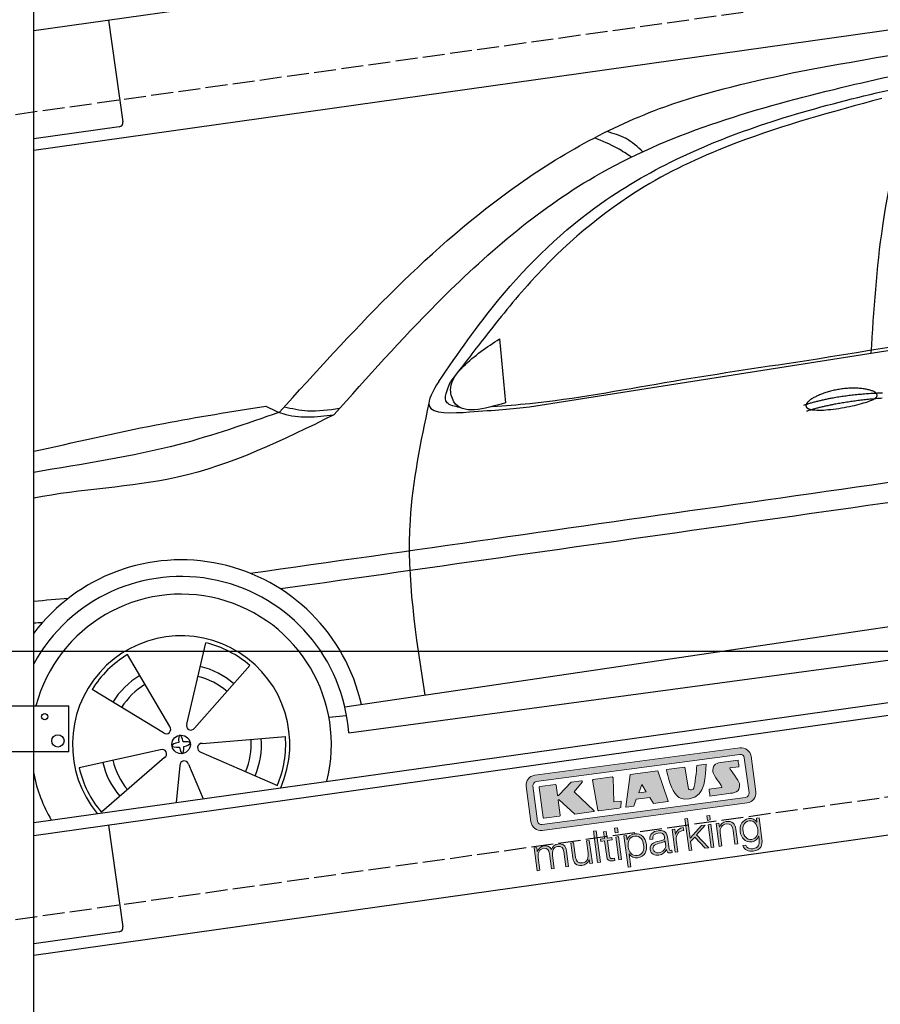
# Model space of a CAD drawing. Extents: x 13 to 6414, y -100 to 6001.
# Tile 3 of 5: x 1252 to 3214, y 1436 to 3680. Entities that reach past the tile are written whole.
import ezdxf

# ---------------------------------------------------------------- set-up
doc = ezdxf.new("R2010")
doc.units = 0
doc.header["$LTSCALE"] = 10
doc.header["$MEASUREMENT"] = 0
doc.linetypes.add('GEN3', pattern=[6.25, 5, -1.25])
doc.layers.get('0').update_dxf_attribs({"linetype": 'CONTINUOUS'})
doc.layers.get('DEFPOINTS').update_dxf_attribs({"linetype": 'CONTINUOUS'})
doc.layers.add('3', color=6, linetype='GEN3')
doc.layers.add('CAR', color=1, linetype='CONTINUOUS')
for name, color, linetype, lineweight in [('AM_0', 7, 'CONTINUOUS', 30), ('AM_5', 3, 'CONTINUOUS', 15), ('Logo', 7, 'CONTINUOUS', 25)]:
    doc.layers.add(name, color=color, linetype=linetype, lineweight=lineweight)
doc.dimstyles.new('KLAUS_DXF', dxfattribs={"dimscale": 20, "dimtxt": 3.5, "dimasz": 2, "dimexe": 2, "dimexo": 1, "dimgap": 1.5, "dimtad": 1, "dimlfac": 0.1, "dimdsep": 46, "dimtxsty": 'Standard', "dimblk": 'DOT', "dimcen": 2, "dimclrd": 256, "dimclre": 256, "dimclrt": 2, "dimadec": 0, "dimazin": 0, "dimtfac": 1, "dimtmove": 2, "dimatfit": 3, "dimfxl": 1, "dimtolj": 1, "dimarcsym": 0})

# ---------------------------------------------------------------- blocks, each defined once
blk = doc.blocks.new('KLAUS')
at = {"layer": 'Logo'}
h = blk.add_hatch(color=8, dxfattribs=at)
h.dxf.hatch_style = 2
edge = h.paths.add_edge_path()
edge.add_spline(control_points=[(3.6, 29.09), (2.88, 29.09), (2.3, 28.51), (2.3, 27.8), (2.3, 27.8), (2.3, 16.11), (2.3, 16.11), (2.3, 15.39), (2.88, 14.81), (3.6, 14.81), (3.6, 14.81), (71.16, 14.81), (71.16, 14.81), (71.88, 14.81), (72.46, 15.39), (72.46, 16.11), (72.46, 16.11), (72.46, 27.8), (72.46, 27.8), (72.46, 28.51), (71.88, 29.09), (71.16, 29.09), (71.16, 29.09), (3.6, 29.09), (3.6, 29.09), (3.6, 29.09), (3.6, 29.09), (3.6, 29.09)], knot_values=[0, 0, 0, 0, 1, 1, 1, 2, 2, 2, 3, 3, 3, 4, 4, 4, 5, 5, 5, 6, 6, 6, 7, 7, 7, 8, 8, 8, 9, 9, 9, 9], degree=3, periodic=0)
edge = h.paths.add_edge_path()
edge.add_spline(control_points=[(3.35, 31.23), (3.35, 31.23), (71.47, 31.23), (71.47, 31.23), (73.26, 31.23), (74.71, 29.77), (74.71, 27.99), (74.71, 27.99), (74.71, 16.17), (74.71, 16.17), (74.71, 14.38), (73.26, 12.93), (71.47, 12.93), (71.47, 12.93), (3.35, 12.93), (3.35, 12.93), (1.56, 12.93), (0.11, 14.38), (0.11, 16.17), (0.11, 16.17), (0.11, 27.99), (0.11, 27.99), (0.11, 29.77), (1.56, 31.23), (3.35, 31.23), (3.35, 31.23), (3.35, 31.23), (3.35, 31.23)], knot_values=[0, 0, 0, 0, 1, 1, 1, 2, 2, 2, 3, 3, 3, 4, 4, 4, 5, 5, 5, 6, 6, 6, 7, 7, 7, 8, 8, 8, 9, 9, 9, 9], degree=3, periodic=0)
h = blk.add_hatch(color=8, dxfattribs=at)
h.dxf.hatch_style = 2
edge = h.paths.add_edge_path()
edge.add_spline(control_points=[(4.5, 27.33), (4.5, 27.33), (9.7, 27.33), (9.7, 27.33), (9.84, 27.33), (9.96, 27.22), (9.96, 27.08), (9.96, 27.08), (9.96, 23.69), (9.96, 23.69), (9.96, 23.69), (9.94, 23.64), (10.04, 23.59), (10.14, 23.53), (10.2, 23.57), (10.2, 23.57), (10.2, 23.57), (10.51, 23.75), (10.51, 23.75), (10.51, 23.75), (14.94, 27.33), (14.94, 27.33), (14.94, 27.33), (18.41, 27.33), (18.41, 27.33), (18.41, 27.33), (18.49, 27.33), (18.56, 27.2), (18.65, 27.04), (18.53, 26.91), (18.53, 26.91), (18.53, 26.91), (15.49, 24.11), (15.49, 24.11), (15.49, 24.11), (21.14, 17.06), (21.14, 17.06), (21.14, 17.06), (21.13, 16.91), (21.13, 16.91), (21.08, 16.84), (20.99, 16.82), (20.99, 16.82), (20.99, 16.82), (14.7, 16.82), (14.7, 16.82), (14.7, 16.82), (10.26, 22.17), (10.26, 22.17), (10.26, 22.17), (10.19, 22.24), (10.08, 22.21), (9.97, 22.18), (9.96, 22.11), (9.96, 22.11), (9.96, 22.11), (9.96, 17.08), (9.96, 17.08), (9.96, 16.94), (9.84, 16.82), (9.7, 16.82), (9.7, 16.82), (4.5, 16.82), (4.5, 16.82), (4.36, 16.82), (4.25, 16.94), (4.25, 17.08), (4.25, 17.08), (4.25, 27.08), (4.25, 27.08), (4.25, 27.22), (4.36, 27.33), (4.5, 27.33), (4.5, 27.33), (4.5, 27.33), (4.5, 27.33)], knot_values=[0, 0, 0, 0, 1, 1, 1, 2, 2, 2, 3, 3, 3, 4, 4, 4, 5, 5, 5, 6, 6, 6, 7, 7, 7, 8, 8, 8, 9, 9, 9, 10, 10, 10, 11, 11, 11, 12, 12, 12, 13, 13, 13, 14, 14, 14, 15, 15, 15, 16, 16, 16, 17, 17, 17, 18, 18, 18, 19, 19, 19, 20, 20, 20, 21, 21, 21, 22, 22, 22, 23, 23, 23, 24, 24, 24, 25, 25, 25, 25], degree=3, periodic=0)
h = blk.add_hatch(color=8, dxfattribs=at)
h.dxf.hatch_style = 2
h.paths.add_polyline_path([(22.42, 17.06), (21.97, 27.15), (22.24, 27.33), (28.55, 27.33), (28.86, 26.97), (28.01, 19.08), (30.26, 19.07), (30.44, 18.95), (30.08, 16.95), (29.49, 16.82), (22.6, 16.82)])
h = blk.add_hatch(color=8, dxfattribs=at)
h.paths.add_polyline_path([(36.52, 21.01), (38.93, 21.01), (37.87, 23.57)])
h.paths.add_polyline_path([(34.52, 27.33), (43.65, 27.33), (45.76, 16.94), (45.57, 16.82), (40.83, 16.82), (39.89, 18.95), (35.42, 18.95), (34.27, 16.82), (31.78, 16.82), (31.66, 17)])
h = blk.add_hatch(color=8, dxfattribs=at)
h.dxf.hatch_style = 2
edge = h.paths.add_edge_path()
edge.add_spline(control_points=[(52.69, 27.32), (52.69, 27.32), (52.88, 20.14), (52.88, 20.14), (53.01, 19.89), (53.2, 19.77), (53.43, 19.71), (53.91, 19.59), (54.43, 19.57), (54.64, 20.03), (55.23, 21.34), (56.27, 25.45), (56.6, 27.33), (56.6, 27.33), (59.77, 27.33), (59.77, 27.33), (58.77, 23.9), (58.56, 16.82), (52.63, 16.76), (48.72, 16.72), (48.01, 19.35), (47.27, 22.24), (46.89, 23.68), (46.54, 27.33), (46.54, 27.33), (46.54, 27.33), (52.69, 27.32), (52.69, 27.32), (52.69, 27.32), (52.69, 27.32), (52.69, 27.32)], knot_values=[0, 0, 0, 0, 1, 1, 1, 2, 2, 2, 3, 3, 3, 4, 4, 4, 5, 5, 5, 6, 6, 6, 7, 7, 7, 8, 8, 8, 9, 9, 9, 10, 10, 10, 10], degree=3, periodic=0)
h = blk.add_hatch(color=8, dxfattribs=at)
h.dxf.hatch_style = 2
edge = h.paths.add_edge_path()
edge.add_spline(control_points=[(64.46, 27.33), (64.46, 27.33), (70.31, 27.33), (70.31, 27.33), (70.31, 26.52), (70.31, 26.02), (70.31, 25.12), (70.31, 25.12), (67.3, 25.12), (67.3, 25.12), (67.24, 25.04), (67.25, 25.11), (67.25, 24.91), (67.25, 24.88), (69.73, 20.38), (69.73, 19.57), (69.73, 16.4), (67.22, 16.81), (65.9, 16.82), (65.9, 16.82), (59.59, 16.82), (59.59, 16.82), (59.59, 17.76), (59.59, 18.23), (59.59, 19.14), (59.59, 19.14), (63.75, 19.14), (63.75, 19.14), (63.82, 19.22), (63.81, 19.11), (63.81, 19.31), (63.81, 20.32), (61.58, 23.06), (61.58, 24.63), (61.58, 26.33), (62.83, 27.34), (64.46, 27.33), (64.46, 27.33), (64.46, 27.33), (64.46, 27.33)], knot_values=[0, 0, 0, 0, 1, 1, 1, 2, 2, 2, 3, 3, 3, 4, 4, 4, 5, 5, 5, 6, 6, 6, 7, 7, 7, 8, 8, 8, 9, 9, 9, 10, 10, 10, 11, 11, 11, 12, 12, 12, 13, 13, 13, 13], degree=3, periodic=0)
h = blk.add_hatch(color=30, dxfattribs=at)
h.dxf.hatch_style = 2
h.paths.add_polyline_path([(20.07, 0), (20.99, 0), (20.99, 10.45), (20.07, 10.45)])
h = blk.add_hatch(color=30, dxfattribs=at)
h.dxf.hatch_style = 2
edge = h.paths.add_edge_path()
edge.add_spline(control_points=[(24.22, 9.82), (24.22, 9.82), (23.3, 9.82), (23.3, 9.82), (23.3, 9.82), (23.3, 7.55), (23.3, 7.55), (23.3, 7.55), (21.98, 7.55), (21.98, 7.55), (21.98, 7.55), (21.98, 6.78), (21.98, 6.78), (21.98, 6.78), (23.3, 6.78), (23.3, 6.78), (23.3, 6.78), (23.3, 1.61), (23.3, 1.61), (23.28, 0.32), (23.71, -0.09), (24.94, -0.09), (25.22, -0.09), (25.48, -0.06), (25.76, -0.06), (25.76, -0.06), (25.76, 0.73), (25.76, 0.73), (25.5, 0.7), (25.23, 0.69), (24.97, 0.69), (24.31, 0.73), (24.22, 1.08), (24.22, 1.68), (24.22, 1.68), (24.22, 6.78), (24.22, 6.78), (24.22, 6.78), (25.76, 6.78), (25.76, 6.78), (25.76, 6.78), (25.76, 7.55), (25.76, 7.55), (25.76, 7.55), (24.22, 7.55), (24.22, 7.55), (24.22, 7.55), (24.22, 9.82), (24.22, 9.82), (24.22, 9.82), (24.22, 9.82), (24.22, 9.82)], knot_values=[0, 0, 0, 0, 1, 1, 1, 2, 2, 2, 3, 3, 3, 4, 4, 4, 5, 5, 5, 6, 6, 6, 7, 7, 7, 8, 8, 8, 9, 9, 9, 10, 10, 10, 11, 11, 11, 12, 12, 12, 13, 13, 13, 14, 14, 14, 15, 15, 15, 16, 16, 16, 17, 17, 17, 17], degree=3, periodic=0)
h = blk.add_hatch(color=30, dxfattribs=at)
h.paths.add_polyline_path([(27.1, 0), (28.03, 0), (28.03, 7.55), (27.1, 7.55)])
h.paths.add_polyline_path([(27.1, 8.98), (28.03, 8.98), (28.03, 10.45), (27.1, 10.45)])
h = blk.add_hatch(color=30, dxfattribs=at)
h.dxf.hatch_style = 2
h.paths.add_polyline_path([(50.4, 0), (51.32, 0), (51.32, 2.87), (52.82, 4.11), (55.8, 0), (56.96, 0), (53.52, 4.76), (56.74, 7.55), (55.51, 7.55), (51.32, 3.89), (51.32, 10.45), (50.4, 10.45)])
h = blk.add_hatch(color=30, dxfattribs=at)
h.paths.add_polyline_path([(57.74, 0), (58.66, 0), (58.66, 7.55), (57.74, 7.55)])
h.paths.add_polyline_path([(57.74, 8.98), (58.66, 8.98), (58.66, 10.45), (57.74, 10.45)])
h = blk.add_hatch(color=30, dxfattribs=at)
h.dxf.hatch_style = 2
edge = h.paths.add_edge_path()
edge.add_spline(control_points=[(0, 0), (0, 0), (0.92, 0), (0.92, 0), (0.92, 0), (0.92, 4.22), (0.92, 4.22), (0.94, 5.8), (1.58, 7), (3.18, 7), (4.35, 7), (4.77, 6.15), (4.76, 5.12), (4.76, 5.12), (4.76, 0), (4.76, 0), (4.76, 0), (5.68, 0), (5.68, 0), (5.68, 0), (5.68, 4.27), (5.68, 4.27), (5.68, 5.68), (6.14, 7), (7.73, 7), (9.05, 7), (9.52, 6.32), (9.52, 5.08), (9.52, 5.08), (9.52, 0), (9.52, 0), (9.52, 0), (10.44, 0), (10.44, 0), (10.44, 0), (10.44, 5.12), (10.44, 5.12), (10.44, 6.91), (9.59, 7.77), (7.94, 7.77), (6.94, 7.77), (5.99, 7.29), (5.54, 6.3), (5.26, 7.29), (4.36, 7.77), (3.37, 7.77), (2.17, 7.77), (1.38, 7.19), (0.89, 6.28), (0.89, 6.28), (0.85, 6.28), (0.85, 6.28), (0.85, 6.28), (0.85, 7.55), (0.85, 7.55), (0.85, 7.55), (0, 7.55), (0, 7.55), (0, 7.55), (0, 0), (0, 0), (0, 0), (0, 0), (0, 0)], knot_values=[0, 0, 0, 0, 1, 1, 1, 2, 2, 2, 3, 3, 3, 4, 4, 4, 5, 5, 5, 6, 6, 6, 7, 7, 7, 8, 8, 8, 9, 9, 9, 10, 10, 10, 11, 11, 11, 12, 12, 12, 13, 13, 13, 14, 14, 14, 15, 15, 15, 16, 16, 16, 17, 17, 17, 18, 18, 18, 19, 19, 19, 20, 20, 20, 21, 21, 21, 21], degree=3, periodic=0)
h = blk.add_hatch(color=30, dxfattribs=at)
h.dxf.hatch_style = 2
edge = h.paths.add_edge_path()
edge.add_spline(control_points=[(18.31, 7.55), (18.31, 7.55), (17.39, 7.55), (17.39, 7.55), (17.39, 7.55), (17.39, 3.59), (17.39, 3.59), (17.39, 2.05), (16.7, 0.56), (15.12, 0.56), (13.66, 0.56), (13.15, 1.27), (13.1, 2.64), (13.1, 2.64), (13.1, 7.55), (13.1, 7.55), (13.1, 7.55), (12.18, 7.55), (12.18, 7.55), (12.18, 7.55), (12.18, 2.65), (12.18, 2.65), (12.18, 0.89), (12.93, -0.22), (14.83, -0.22), (15.96, -0.22), (16.95, 0.35), (17.44, 1.36), (17.44, 1.36), (17.47, 1.36), (17.47, 1.36), (17.47, 1.36), (17.47, 0), (17.47, 0), (17.47, 0), (18.31, 0), (18.31, 0), (18.31, 0), (18.31, 7.55), (18.31, 7.55), (18.31, 7.55), (18.31, 7.55), (18.31, 7.55)], knot_values=[0, 0, 0, 0, 1, 1, 1, 2, 2, 2, 3, 3, 3, 4, 4, 4, 5, 5, 5, 6, 6, 6, 7, 7, 7, 8, 8, 8, 9, 9, 9, 10, 10, 10, 11, 11, 11, 12, 12, 12, 13, 13, 13, 14, 14, 14, 14], degree=3, periodic=0)
h = blk.add_hatch(color=30, dxfattribs=at)
edge = h.paths.add_edge_path()
edge.add_spline(control_points=[(35.84, 3.78), (35.84, 2.21), (35.12, 0.56), (33.37, 0.56), (31.4, 0.56), (30.72, 2.21), (30.72, 3.78), (30.72, 5.49), (31.33, 7), (33.37, 7), (35.12, 7), (35.84, 5.34), (35.84, 3.78), (35.84, 3.78), (35.84, 3.78), (35.84, 3.78)], knot_values=[0, 0, 0, 0, 1, 1, 1, 2, 2, 2, 3, 3, 3, 4, 4, 4, 5, 5, 5, 5], degree=3, periodic=0)
edge = h.paths.add_edge_path()
edge.add_spline(control_points=[(29.79, -2.8), (29.79, -2.8), (30.72, -2.8), (30.72, -2.8), (30.72, -2.8), (30.72, 1.43), (30.72, 1.43), (30.72, 1.43), (30.74, 1.43), (30.74, 1.43), (31.14, 0.35), (32.24, -0.22), (33.37, -0.22), (35.66, -0.22), (36.76, 1.64), (36.76, 3.78), (36.76, 5.91), (35.66, 7.77), (33.37, 7.77), (32.15, 7.77), (31.1, 7.14), (30.67, 6.12), (30.67, 6.12), (30.64, 6.12), (30.64, 6.12), (30.64, 6.12), (30.64, 7.55), (30.64, 7.55), (30.64, 7.55), (29.79, 7.55), (29.79, 7.55), (29.79, 7.55), (29.79, -2.8), (29.79, -2.8), (29.79, -2.8), (29.79, -2.8), (29.79, -2.8)], knot_values=[0, 0, 0, 0, 1, 1, 1, 2, 2, 2, 3, 3, 3, 4, 4, 4, 5, 5, 5, 6, 6, 6, 7, 7, 7, 8, 8, 8, 9, 9, 9, 10, 10, 10, 11, 11, 11, 12, 12, 12, 12], degree=3, periodic=0)
h = blk.add_hatch(color=30, dxfattribs=at)
edge = h.paths.add_edge_path()
edge.add_spline(control_points=[(43.03, 2.93), (43.04, 1.45), (41.8, 0.56), (40.39, 0.56), (39.53, 0.56), (38.71, 1.13), (38.71, 2.05), (38.71, 3.53), (40.66, 3.51), (42.22, 3.79), (42.47, 3.84), (42.88, 3.91), (43, 4.13), (43, 4.13), (43.03, 4.13), (43.03, 4.13), (43.03, 4.13), (43.03, 2.93), (43.03, 2.93), (43.03, 2.93), (43.03, 2.93), (43.03, 2.93)], knot_values=[0, 0, 0, 0, 1, 1, 1, 2, 2, 2, 3, 3, 3, 4, 4, 4, 5, 5, 5, 6, 6, 6, 7, 7, 7, 7], degree=3, periodic=0)
edge = h.paths.add_edge_path()
edge.add_spline(control_points=[(39.03, 5.24), (39.06, 6.47), (39.91, 7), (41.05, 7), (42.14, 7), (43.03, 6.69), (43.03, 5.45), (43.03, 4.61), (42.6, 4.51), (41.84, 4.42), (39.85, 4.19), (37.79, 4.11), (37.79, 1.99), (37.79, 0.47), (38.93, -0.22), (40.32, -0.22), (41.77, -0.22), (42.43, 0.34), (43.07, 1.32), (43.07, 1.32), (43.1, 1.32), (43.1, 1.32), (43.1, 0.53), (43.25, 0), (44.19, 0), (44.43, 0), (44.58, 0.01), (44.79, 0.06), (44.79, 0.06), (44.79, 0.83), (44.79, 0.83), (44.71, 0.81), (44.6, 0.78), (44.49, 0.78), (44.13, 0.78), (43.95, 0.98), (43.95, 1.33), (43.95, 1.33), (43.95, 5.34), (43.95, 5.34), (43.95, 7.36), (42.5, 7.77), (41.17, 7.77), (39.44, 7.77), (38.2, 7.01), (38.11, 5.24), (38.11, 5.24), (39.03, 5.24), (39.03, 5.24), (39.03, 5.24), (39.03, 5.24), (39.03, 5.24)], knot_values=[0, 0, 0, 0, 1, 1, 1, 2, 2, 2, 3, 3, 3, 4, 4, 4, 5, 5, 5, 6, 6, 6, 7, 7, 7, 8, 8, 8, 9, 9, 9, 10, 10, 10, 11, 11, 11, 12, 12, 12, 13, 13, 13, 14, 14, 14, 15, 15, 15, 16, 16, 16, 17, 17, 17, 17], degree=3, periodic=0)
h = blk.add_hatch(color=30, dxfattribs=at)
h.dxf.hatch_style = 2
edge = h.paths.add_edge_path()
edge.add_spline(control_points=[(45.79, 0), (45.79, 0), (46.71, 0), (46.71, 0), (46.71, 0), (46.71, 4.03), (46.71, 4.03), (46.71, 5.59), (47.85, 6.82), (49.52, 6.73), (49.52, 6.73), (49.52, 7.66), (49.52, 7.66), (48.16, 7.72), (47.14, 7), (46.67, 5.78), (46.67, 5.78), (46.64, 5.78), (46.64, 5.78), (46.64, 5.78), (46.64, 7.55), (46.64, 7.55), (46.64, 7.55), (45.79, 7.55), (45.79, 7.55), (45.79, 7.55), (45.79, 0), (45.79, 0), (45.79, 0), (45.79, 0), (45.79, 0)], knot_values=[0, 0, 0, 0, 1, 1, 1, 2, 2, 2, 3, 3, 3, 4, 4, 4, 5, 5, 5, 6, 6, 6, 7, 7, 7, 8, 8, 8, 9, 9, 9, 10, 10, 10, 10], degree=3, periodic=0)
h = blk.add_hatch(color=30, dxfattribs=at)
h.dxf.hatch_style = 2
edge = h.paths.add_edge_path()
edge.add_spline(control_points=[(60.41, 0), (60.41, 0), (61.33, 0), (61.33, 0), (61.33, 0), (61.33, 4.41), (61.33, 4.41), (61.36, 5.89), (62.24, 7), (63.7, 7), (65.2, 7), (65.62, 6.02), (65.62, 4.71), (65.62, 4.71), (65.62, 0), (65.62, 0), (65.62, 0), (66.54, 0), (66.54, 0), (66.54, 0), (66.54, 4.86), (66.54, 4.86), (66.54, 6.66), (65.9, 7.77), (63.78, 7.77), (62.71, 7.77), (61.7, 7.16), (61.36, 6.25), (61.36, 6.25), (61.33, 6.25), (61.33, 6.25), (61.33, 6.25), (61.33, 7.55), (61.33, 7.55), (61.33, 7.55), (60.41, 7.55), (60.41, 7.55), (60.41, 7.55), (60.41, 0), (60.41, 0), (60.41, 0), (60.41, 0), (60.41, 0)], knot_values=[0, 0, 0, 0, 1, 1, 1, 2, 2, 2, 3, 3, 3, 4, 4, 4, 5, 5, 5, 6, 6, 6, 7, 7, 7, 8, 8, 8, 9, 9, 9, 10, 10, 10, 11, 11, 11, 12, 12, 12, 13, 13, 13, 14, 14, 14, 14], degree=3, periodic=0)
h = blk.add_hatch(color=30, dxfattribs=at)
edge = h.paths.add_edge_path()
edge.add_spline(control_points=[(71.32, 0.86), (69.62, 0.86), (68.83, 2.34), (68.83, 3.86), (68.83, 5.43), (69.56, 7), (71.32, 7), (73.06, 7), (73.75, 5.34), (73.75, 3.86), (73.75, 2.33), (72.91, 0.86), (71.32, 0.86), (71.32, 0.86), (71.32, 0.86), (71.32, 0.86)], knot_values=[0, 0, 0, 0, 1, 1, 1, 2, 2, 2, 3, 3, 3, 4, 4, 4, 5, 5, 5, 5], degree=3, periodic=0)
edge = h.paths.add_edge_path()
edge.add_spline(control_points=[(74.67, 7.55), (74.67, 7.55), (73.75, 7.55), (73.75, 7.55), (73.75, 7.55), (73.75, 6.25), (73.75, 6.25), (73.75, 6.25), (73.72, 6.25), (73.72, 6.25), (73.35, 7.09), (72.41, 7.77), (71.32, 7.77), (69.13, 7.77), (67.9, 6.05), (67.9, 3.97), (67.9, 1.82), (68.9, 0.09), (71.32, 0.09), (72.4, 0.09), (73.29, 0.72), (73.72, 1.64), (73.72, 1.64), (73.75, 1.64), (73.75, 1.64), (73.75, 1.64), (73.75, 0.61), (73.75, 0.61), (73.75, -1.23), (73.01, -2.24), (71.32, -2.24), (70.29, -2.24), (69.31, -1.85), (69.1, -0.73), (69.1, -0.73), (68.18, -0.73), (68.18, -0.73), (68.31, -2.34), (69.81, -3.02), (71.32, -3.02), (73.79, -3.02), (74.65, -1.64), (74.67, 0.61), (74.67, 0.61), (74.67, 7.55), (74.67, 7.55), (74.67, 7.55), (74.67, 7.55), (74.67, 7.55)], knot_values=[0, 0, 0, 0, 1, 1, 1, 2, 2, 2, 3, 3, 3, 4, 4, 4, 5, 5, 5, 6, 6, 6, 7, 7, 7, 8, 8, 8, 9, 9, 9, 10, 10, 10, 11, 11, 11, 12, 12, 12, 13, 13, 13, 14, 14, 14, 15, 15, 15, 16, 16, 16, 16], degree=3, periodic=0)
at = {"layer": 'Logo', "lineweight": 0}
for points in [[(22.42, 17.06), (21.97, 27.15), (22.24, 27.33), (28.55, 27.33), (28.86, 26.97), (28.01, 19.08), (30.26, 19.07), (30.44, 18.95), (30.08, 16.95), (29.49, 16.82), (22.6, 16.82), (22.42, 17.06), (22.42, 17.06)], [(34.52, 27.33), (43.65, 27.33), (45.76, 16.94), (45.57, 16.82), (40.83, 16.82), (39.89, 18.95), (35.42, 18.95), (34.27, 16.82), (31.78, 16.82), (31.66, 17), (34.52, 27.33), (34.52, 27.33)], [(36.52, 21.01), (38.93, 21.01), (37.87, 23.57), (36.52, 21.01), (36.52, 21.01)], [(20.07, 0), (20.99, 0), (20.99, 10.45), (20.07, 10.45), (20.07, 0), (20.07, 0)], [(27.1, 8.98), (28.03, 8.98), (28.03, 10.45), (27.1, 10.45), (27.1, 8.98), (27.1, 8.98)], [(50.4, 0), (51.32, 0), (51.32, 2.87), (52.82, 4.11), (55.8, 0), (56.96, 0), (53.52, 4.76), (56.74, 7.55), (55.51, 7.55), (51.32, 3.89), (51.32, 10.45), (50.4, 10.45), (50.4, 0), (50.4, 0)], [(57.74, 8.98), (58.66, 8.98), (58.66, 10.45), (57.74, 10.45), (57.74, 8.98), (57.74, 8.98)], [(27.1, 0), (28.03, 0), (28.03, 7.55), (27.1, 7.55), (27.1, 0), (27.1, 0)], [(57.74, 0), (58.66, 0), (58.66, 7.55), (57.74, 7.55), (57.74, 0), (57.74, 0)]]:
    blk.add_lwpolyline(points, dxfattribs=at)
for points, knots in [([(3.35, 31.23), (3.35, 31.23), (71.47, 31.23), (71.47, 31.23), (73.26, 31.23), (74.71, 29.77), (74.71, 27.99), (74.71, 27.99), (74.71, 16.17), (74.71, 16.17), (74.71, 14.38), (73.26, 12.93), (71.47, 12.93), (71.47, 12.93), (3.35, 12.93), (3.35, 12.93), (1.56, 12.93), (0.11, 14.38), (0.11, 16.17), (0.11, 16.17), (0.11, 27.99), (0.11, 27.99), (0.11, 29.77), (1.56, 31.23), (3.35, 31.23), (3.35, 31.23), (3.35, 31.23), (3.35, 31.23)], [0, 0, 0, 0, 1, 1, 1, 2, 2, 2, 3, 3, 3, 4, 4, 4, 5, 5, 5, 6, 6, 6, 7, 7, 7, 8, 8, 8, 9, 9, 9, 9]), ([(3.6, 29.09), (2.88, 29.09), (2.3, 28.51), (2.3, 27.8), (2.3, 27.8), (2.3, 16.11), (2.3, 16.11), (2.3, 15.39), (2.88, 14.81), (3.6, 14.81), (3.6, 14.81), (71.16, 14.81), (71.16, 14.81), (71.88, 14.81), (72.46, 15.39), (72.46, 16.11), (72.46, 16.11), (72.46, 27.8), (72.46, 27.8), (72.46, 28.51), (71.88, 29.09), (71.16, 29.09), (71.16, 29.09), (3.6, 29.09), (3.6, 29.09), (3.6, 29.09), (3.6, 29.09), (3.6, 29.09)], [0, 0, 0, 0, 1, 1, 1, 2, 2, 2, 3, 3, 3, 4, 4, 4, 5, 5, 5, 6, 6, 6, 7, 7, 7, 8, 8, 8, 9, 9, 9, 9]), ([(4.5, 27.33), (4.5, 27.33), (9.7, 27.33), (9.7, 27.33), (9.84, 27.33), (9.96, 27.22), (9.96, 27.08), (9.96, 27.08), (9.96, 23.69), (9.96, 23.69), (9.96, 23.69), (9.94, 23.64), (10.04, 23.59), (10.14, 23.53), (10.2, 23.57), (10.2, 23.57), (10.2, 23.57), (10.51, 23.75), (10.51, 23.75), (10.51, 23.75), (14.94, 27.33), (14.94, 27.33), (14.94, 27.33), (18.41, 27.33), (18.41, 27.33), (18.41, 27.33), (18.49, 27.33), (18.56, 27.2), (18.65, 27.04), (18.53, 26.91), (18.53, 26.91), (18.53, 26.91), (15.49, 24.11), (15.49, 24.11), (15.49, 24.11), (21.14, 17.06), (21.14, 17.06), (21.14, 17.06), (21.13, 16.91), (21.13, 16.91), (21.08, 16.84), (20.99, 16.82), (20.99, 16.82), (20.99, 16.82), (14.7, 16.82), (14.7, 16.82), (14.7, 16.82), (10.26, 22.17), (10.26, 22.17), (10.26, 22.17), (10.19, 22.24), (10.08, 22.21), (9.97, 22.18), (9.96, 22.11), (9.96, 22.11), (9.96, 22.11), (9.96, 17.08), (9.96, 17.08), (9.96, 16.94), (9.84, 16.82), (9.7, 16.82), (9.7, 16.82), (4.5, 16.82), (4.5, 16.82), (4.36, 16.82), (4.25, 16.94), (4.25, 17.08), (4.25, 17.08), (4.25, 27.08), (4.25, 27.08), (4.25, 27.22), (4.36, 27.33), (4.5, 27.33), (4.5, 27.33), (4.5, 27.33), (4.5, 27.33)], [0, 0, 0, 0, 1, 1, 1, 2, 2, 2, 3, 3, 3, 4, 4, 4, 5, 5, 5, 6, 6, 6, 7, 7, 7, 8, 8, 8, 9, 9, 9, 10, 10, 10, 11, 11, 11, 12, 12, 12, 13, 13, 13, 14, 14, 14, 15, 15, 15, 16, 16, 16, 17, 17, 17, 18, 18, 18, 19, 19, 19, 20, 20, 20, 21, 21, 21, 22, 22, 22, 23, 23, 23, 24, 24, 24, 25, 25, 25, 25]), ([(52.69, 27.32), (52.69, 27.32), (52.88, 20.14), (52.88, 20.14), (53.01, 19.89), (53.2, 19.77), (53.43, 19.71), (53.91, 19.59), (54.43, 19.57), (54.64, 20.03), (55.23, 21.34), (56.27, 25.45), (56.6, 27.33), (56.6, 27.33), (59.77, 27.33), (59.77, 27.33), (58.77, 23.9), (58.56, 16.82), (52.63, 16.76), (48.72, 16.72), (48.01, 19.35), (47.27, 22.24), (46.89, 23.68), (46.54, 27.33), (46.54, 27.33), (46.54, 27.33), (52.69, 27.32), (52.69, 27.32), (52.69, 27.32), (52.69, 27.32), (52.69, 27.32)], [0, 0, 0, 0, 1, 1, 1, 2, 2, 2, 3, 3, 3, 4, 4, 4, 5, 5, 5, 6, 6, 6, 7, 7, 7, 8, 8, 8, 9, 9, 9, 10, 10, 10, 10]), ([(64.46, 27.33), (64.46, 27.33), (70.31, 27.33), (70.31, 27.33), (70.31, 26.52), (70.31, 26.02), (70.31, 25.12), (70.31, 25.12), (67.3, 25.12), (67.3, 25.12), (67.24, 25.04), (67.25, 25.11), (67.25, 24.91), (67.25, 24.88), (69.73, 20.38), (69.73, 19.57), (69.73, 16.4), (67.22, 16.81), (65.9, 16.82), (65.9, 16.82), (59.59, 16.82), (59.59, 16.82), (59.59, 17.76), (59.59, 18.23), (59.59, 19.14), (59.59, 19.14), (63.75, 19.14), (63.75, 19.14), (63.82, 19.22), (63.81, 19.11), (63.81, 19.31), (63.81, 20.32), (61.58, 23.06), (61.58, 24.63), (61.58, 26.33), (62.83, 27.34), (64.46, 27.33), (64.46, 27.33), (64.46, 27.33), (64.46, 27.33)], [0, 0, 0, 0, 1, 1, 1, 2, 2, 2, 3, 3, 3, 4, 4, 4, 5, 5, 5, 6, 6, 6, 7, 7, 7, 8, 8, 8, 9, 9, 9, 10, 10, 10, 11, 11, 11, 12, 12, 12, 13, 13, 13, 13]), ([(24.22, 9.82), (24.22, 9.82), (23.3, 9.82), (23.3, 9.82), (23.3, 9.82), (23.3, 7.55), (23.3, 7.55), (23.3, 7.55), (21.98, 7.55), (21.98, 7.55), (21.98, 7.55), (21.98, 6.78), (21.98, 6.78), (21.98, 6.78), (23.3, 6.78), (23.3, 6.78), (23.3, 6.78), (23.3, 1.61), (23.3, 1.61), (23.28, 0.32), (23.71, -0.09), (24.94, -0.09), (25.22, -0.09), (25.48, -0.06), (25.76, -0.06), (25.76, -0.06), (25.76, 0.73), (25.76, 0.73), (25.5, 0.7), (25.23, 0.69), (24.97, 0.69), (24.31, 0.73), (24.22, 1.08), (24.22, 1.68), (24.22, 1.68), (24.22, 6.78), (24.22, 6.78), (24.22, 6.78), (25.76, 6.78), (25.76, 6.78), (25.76, 6.78), (25.76, 7.55), (25.76, 7.55), (25.76, 7.55), (24.22, 7.55), (24.22, 7.55), (24.22, 7.55), (24.22, 9.82), (24.22, 9.82), (24.22, 9.82), (24.22, 9.82), (24.22, 9.82)], [0, 0, 0, 0, 1, 1, 1, 2, 2, 2, 3, 3, 3, 4, 4, 4, 5, 5, 5, 6, 6, 6, 7, 7, 7, 8, 8, 8, 9, 9, 9, 10, 10, 10, 11, 11, 11, 12, 12, 12, 13, 13, 13, 14, 14, 14, 15, 15, 15, 16, 16, 16, 17, 17, 17, 17]), ([(0, 0), (0, 0), (0.92, 0), (0.92, 0), (0.92, 0), (0.92, 4.22), (0.92, 4.22), (0.94, 5.8), (1.58, 7), (3.18, 7), (4.35, 7), (4.77, 6.15), (4.76, 5.12), (4.76, 5.12), (4.76, 0), (4.76, 0), (4.76, 0), (5.68, 0), (5.68, 0), (5.68, 0), (5.68, 4.27), (5.68, 4.27), (5.68, 5.68), (6.14, 7), (7.73, 7), (9.05, 7), (9.52, 6.32), (9.52, 5.08), (9.52, 5.08), (9.52, 0), (9.52, 0), (9.52, 0), (10.44, 0), (10.44, 0), (10.44, 0), (10.44, 5.12), (10.44, 5.12), (10.44, 6.91), (9.59, 7.77), (7.94, 7.77), (6.94, 7.77), (5.99, 7.29), (5.54, 6.3), (5.26, 7.29), (4.36, 7.77), (3.37, 7.77), (2.17, 7.77), (1.38, 7.19), (0.89, 6.28), (0.89, 6.28), (0.85, 6.28), (0.85, 6.28), (0.85, 6.28), (0.85, 7.55), (0.85, 7.55), (0.85, 7.55), (0, 7.55), (0, 7.55), (0, 7.55), (0, 0), (0, 0), (0, 0), (0, 0), (0, 0)], [0, 0, 0, 0, 1, 1, 1, 2, 2, 2, 3, 3, 3, 4, 4, 4, 5, 5, 5, 6, 6, 6, 7, 7, 7, 8, 8, 8, 9, 9, 9, 10, 10, 10, 11, 11, 11, 12, 12, 12, 13, 13, 13, 14, 14, 14, 15, 15, 15, 16, 16, 16, 17, 17, 17, 18, 18, 18, 19, 19, 19, 20, 20, 20, 21, 21, 21, 21]), ([(18.31, 7.55), (18.31, 7.55), (17.39, 7.55), (17.39, 7.55), (17.39, 7.55), (17.39, 3.59), (17.39, 3.59), (17.39, 2.05), (16.7, 0.56), (15.12, 0.56), (13.66, 0.56), (13.15, 1.27), (13.1, 2.64), (13.1, 2.64), (13.1, 7.55), (13.1, 7.55), (13.1, 7.55), (12.18, 7.55), (12.18, 7.55), (12.18, 7.55), (12.18, 2.65), (12.18, 2.65), (12.18, 0.89), (12.93, -0.22), (14.83, -0.22), (15.96, -0.22), (16.95, 0.35), (17.44, 1.36), (17.44, 1.36), (17.47, 1.36), (17.47, 1.36), (17.47, 1.36), (17.47, 0), (17.47, 0), (17.47, 0), (18.31, 0), (18.31, 0), (18.31, 0), (18.31, 7.55), (18.31, 7.55), (18.31, 7.55), (18.31, 7.55), (18.31, 7.55)], [0, 0, 0, 0, 1, 1, 1, 2, 2, 2, 3, 3, 3, 4, 4, 4, 5, 5, 5, 6, 6, 6, 7, 7, 7, 8, 8, 8, 9, 9, 9, 10, 10, 10, 11, 11, 11, 12, 12, 12, 13, 13, 13, 14, 14, 14, 14]), ([(29.79, -2.8), (29.79, -2.8), (30.72, -2.8), (30.72, -2.8), (30.72, -2.8), (30.72, 1.43), (30.72, 1.43), (30.72, 1.43), (30.74, 1.43), (30.74, 1.43), (31.14, 0.35), (32.24, -0.22), (33.37, -0.22), (35.66, -0.22), (36.76, 1.64), (36.76, 3.78), (36.76, 5.91), (35.66, 7.77), (33.37, 7.77), (32.15, 7.77), (31.1, 7.14), (30.67, 6.12), (30.67, 6.12), (30.64, 6.12), (30.64, 6.12), (30.64, 6.12), (30.64, 7.55), (30.64, 7.55), (30.64, 7.55), (29.79, 7.55), (29.79, 7.55), (29.79, 7.55), (29.79, -2.8), (29.79, -2.8), (29.79, -2.8), (29.79, -2.8), (29.79, -2.8)], [0, 0, 0, 0, 1, 1, 1, 2, 2, 2, 3, 3, 3, 4, 4, 4, 5, 5, 5, 6, 6, 6, 7, 7, 7, 8, 8, 8, 9, 9, 9, 10, 10, 10, 11, 11, 11, 12, 12, 12, 12]), ([(35.84, 3.78), (35.84, 2.21), (35.12, 0.56), (33.37, 0.56), (31.4, 0.56), (30.72, 2.21), (30.72, 3.78), (30.72, 5.49), (31.33, 7), (33.37, 7), (35.12, 7), (35.84, 5.34), (35.84, 3.78), (35.84, 3.78), (35.84, 3.78), (35.84, 3.78)], [0, 0, 0, 0, 1, 1, 1, 2, 2, 2, 3, 3, 3, 4, 4, 4, 5, 5, 5, 5]), ([(39.03, 5.24), (39.06, 6.47), (39.91, 7), (41.05, 7), (42.14, 7), (43.03, 6.69), (43.03, 5.45), (43.03, 4.61), (42.6, 4.51), (41.84, 4.42), (39.85, 4.19), (37.79, 4.11), (37.79, 1.99), (37.79, 0.47), (38.93, -0.22), (40.32, -0.22), (41.77, -0.22), (42.43, 0.34), (43.07, 1.32), (43.07, 1.32), (43.1, 1.32), (43.1, 1.32), (43.1, 0.53), (43.25, 0), (44.19, 0), (44.43, 0), (44.58, 0.01), (44.79, 0.06), (44.79, 0.06), (44.79, 0.83), (44.79, 0.83), (44.71, 0.81), (44.6, 0.78), (44.49, 0.78), (44.13, 0.78), (43.95, 0.98), (43.95, 1.33), (43.95, 1.33), (43.95, 5.34), (43.95, 5.34), (43.95, 7.36), (42.5, 7.77), (41.17, 7.77), (39.44, 7.77), (38.2, 7.01), (38.11, 5.24), (38.11, 5.24), (39.03, 5.24), (39.03, 5.24), (39.03, 5.24), (39.03, 5.24), (39.03, 5.24)], [0, 0, 0, 0, 1, 1, 1, 2, 2, 2, 3, 3, 3, 4, 4, 4, 5, 5, 5, 6, 6, 6, 7, 7, 7, 8, 8, 8, 9, 9, 9, 10, 10, 10, 11, 11, 11, 12, 12, 12, 13, 13, 13, 14, 14, 14, 15, 15, 15, 16, 16, 16, 17, 17, 17, 17]), ([(45.79, 0), (45.79, 0), (46.71, 0), (46.71, 0), (46.71, 0), (46.71, 4.03), (46.71, 4.03), (46.71, 5.59), (47.85, 6.82), (49.52, 6.73), (49.52, 6.73), (49.52, 7.66), (49.52, 7.66), (48.16, 7.72), (47.14, 7), (46.67, 5.78), (46.67, 5.78), (46.64, 5.78), (46.64, 5.78), (46.64, 5.78), (46.64, 7.55), (46.64, 7.55), (46.64, 7.55), (45.79, 7.55), (45.79, 7.55), (45.79, 7.55), (45.79, 0), (45.79, 0), (45.79, 0), (45.79, 0), (45.79, 0)], [0, 0, 0, 0, 1, 1, 1, 2, 2, 2, 3, 3, 3, 4, 4, 4, 5, 5, 5, 6, 6, 6, 7, 7, 7, 8, 8, 8, 9, 9, 9, 10, 10, 10, 10]), ([(60.41, 0), (60.41, 0), (61.33, 0), (61.33, 0), (61.33, 0), (61.33, 4.41), (61.33, 4.41), (61.36, 5.89), (62.24, 7), (63.7, 7), (65.2, 7), (65.62, 6.02), (65.62, 4.71), (65.62, 4.71), (65.62, 0), (65.62, 0), (65.62, 0), (66.54, 0), (66.54, 0), (66.54, 0), (66.54, 4.86), (66.54, 4.86), (66.54, 6.66), (65.9, 7.77), (63.78, 7.77), (62.71, 7.77), (61.7, 7.16), (61.36, 6.25), (61.36, 6.25), (61.33, 6.25), (61.33, 6.25), (61.33, 6.25), (61.33, 7.55), (61.33, 7.55), (61.33, 7.55), (60.41, 7.55), (60.41, 7.55), (60.41, 7.55), (60.41, 0), (60.41, 0), (60.41, 0), (60.41, 0), (60.41, 0)], [0, 0, 0, 0, 1, 1, 1, 2, 2, 2, 3, 3, 3, 4, 4, 4, 5, 5, 5, 6, 6, 6, 7, 7, 7, 8, 8, 8, 9, 9, 9, 10, 10, 10, 11, 11, 11, 12, 12, 12, 13, 13, 13, 14, 14, 14, 14]), ([(74.67, 7.55), (74.67, 7.55), (73.75, 7.55), (73.75, 7.55), (73.75, 7.55), (73.75, 6.25), (73.75, 6.25), (73.75, 6.25), (73.72, 6.25), (73.72, 6.25), (73.35, 7.09), (72.41, 7.77), (71.32, 7.77), (69.13, 7.77), (67.9, 6.05), (67.9, 3.97), (67.9, 1.82), (68.9, 0.09), (71.32, 0.09), (72.4, 0.09), (73.29, 0.72), (73.72, 1.64), (73.72, 1.64), (73.75, 1.64), (73.75, 1.64), (73.75, 1.64), (73.75, 0.61), (73.75, 0.61), (73.75, -1.23), (73.01, -2.24), (71.32, -2.24), (70.29, -2.24), (69.31, -1.85), (69.1, -0.73), (69.1, -0.73), (68.18, -0.73), (68.18, -0.73), (68.31, -2.34), (69.81, -3.02), (71.32, -3.02), (73.79, -3.02), (74.65, -1.64), (74.67, 0.61), (74.67, 0.61), (74.67, 7.55), (74.67, 7.55), (74.67, 7.55), (74.67, 7.55), (74.67, 7.55)], [0, 0, 0, 0, 1, 1, 1, 2, 2, 2, 3, 3, 3, 4, 4, 4, 5, 5, 5, 6, 6, 6, 7, 7, 7, 8, 8, 8, 9, 9, 9, 10, 10, 10, 11, 11, 11, 12, 12, 12, 13, 13, 13, 14, 14, 14, 15, 15, 15, 16, 16, 16, 16]), ([(71.32, 0.86), (69.62, 0.86), (68.83, 2.34), (68.83, 3.86), (68.83, 5.43), (69.56, 7), (71.32, 7), (73.06, 7), (73.75, 5.34), (73.75, 3.86), (73.75, 2.33), (72.91, 0.86), (71.32, 0.86), (71.32, 0.86), (71.32, 0.86), (71.32, 0.86)], [0, 0, 0, 0, 1, 1, 1, 2, 2, 2, 3, 3, 3, 4, 4, 4, 5, 5, 5, 5]), ([(43.03, 2.93), (43.04, 1.45), (41.8, 0.56), (40.39, 0.56), (39.53, 0.56), (38.71, 1.13), (38.71, 2.05), (38.71, 3.53), (40.66, 3.51), (42.22, 3.79), (42.47, 3.84), (42.88, 3.91), (43, 4.13), (43, 4.13), (43.03, 4.13), (43.03, 4.13), (43.03, 4.13), (43.03, 2.93), (43.03, 2.93), (43.03, 2.93), (43.03, 2.93), (43.03, 2.93)], [0, 0, 0, 0, 1, 1, 1, 2, 2, 2, 3, 3, 3, 4, 4, 4, 5, 5, 5, 6, 6, 6, 7, 7, 7, 7])]:
    blk.add_open_spline(points, degree=3, knots=knots, dxfattribs=at)
blk = doc.blocks.new('_DOT')
at = {"color": 0, "linetype": 'ByBlock'}
blk.add_line((-0.5, 0), (-1, 0), dxfattribs=at)
at = {"color": 0, "linetype": 'ByBlock', "const_width": 0.5}
blk.add_lwpolyline([(-0.25, 0, 1), (0.25, 0, 1)], format="xyb", close=True, dxfattribs=at)
blk = doc.blocks.new('*D22')
at = {"layer": 'AM_5', "lineweight": -2, "transparency": 16777216}
for p, q in [((5804.1, 2240), (84.1, 2240)), ((124.1, 430), (124.1, 2200)), ((504.1, 390), (84.1, 390))]:
    blk.add_line(p, q, dxfattribs=at)
at = {"layer": 'DEFPOINTS', "color": 0, "transparency": 16777216}
for p in [(124.1, 2240), (5824.1, 2240), (524.1, 390)]:
    blk.add_point(p, dxfattribs=at)
at = {"layer": 'AM_5', "lineweight": -2, "transparency": 16777216, "xscale": 40, "yscale": 40, "zscale": 40}
for p, rotation in [((124.1, 2240), 90), ((124.1, 390), 270)]:
    blk.add_blockref('_DOT', p, dxfattribs=dict(at, rotation=rotation))
at = {"layer": 'AM_5', "color": 2, "transparency": 16777216, "insert": (59.1, 1315), "char_height": 70, "attachment_point": 5, "rotation": 90}
blk.add_mtext('\\A1;185', dxfattribs=at)
blk = doc.blocks.new('*D23')
at = {"layer": 'AM_5', "lineweight": -2, "transparency": 16777216}
for p, q in [((504.1, 3240), (84.1, 3240)), ((124.1, 2280), (124.1, 3200)), ((5804.1, 2240), (84.1, 2240))]:
    blk.add_line(p, q, dxfattribs=at)
at = {"layer": 'DEFPOINTS', "color": 0, "transparency": 16777216}
for p in [(124.1, 3240), (524.1, 3240), (5824.1, 2240)]:
    blk.add_point(p, dxfattribs=at)
at = {"layer": 'AM_5', "lineweight": -2, "transparency": 16777216, "xscale": 40, "yscale": 40, "zscale": 40}
for p, rotation in [((124.1, 3240), 90), ((124.1, 2240), 270)]:
    blk.add_blockref('_DOT', p, dxfattribs=dict(at, rotation=rotation))
at = {"layer": 'AM_5', "color": 2, "transparency": 16777216, "insert": (59.1, 2740), "char_height": 70, "attachment_point": 5, "rotation": 90}
blk.add_mtext('\\A1;100', dxfattribs=at)
blk = doc.blocks.new('EG_car')
at = {"layer": 'CAR'}
for p, q in [((45061.6, 4531.7), (46636.2, 4778.9)), ((44993, 4686.8), (45006.4, 4540.9)), ((44640.5, 3847.7), (46613.9, 4138.9)), ((44649.3, 3788.6), (46624.9, 4054.7)), ((44280.1, 3808.8), (44323.7, 3994)), ((44241.4, 3803), (44145, 3967)), ((44298, 3799.6), (44424.2, 3942)), ((44227.1, 3788.8), (44064.4, 3887.4)), ((44604.2, 3824.2), (44644.4, 3828.4)), ((44315.5, 3764.6), (44505.1, 3780.4)), ((44220.7, 3750.2), (44034.9, 3709.2)), ((44229.7, 3732.2), (44085.7, 3607.9)), ((44312.3, 3744.7), (44486.7, 3668.7)), ((44264.5, 3714.2), (44256.3, 3630)), ((44284.4, 3717.2), (44317.4, 3638.6))]:
    blk.add_line(p, q, dxfattribs=at)
blk.add_circle((44267.4, 3762.3), 21.1, dxfattribs=at)
for centre, radius, start, end in [((44267.4, 3762.3), 420.7, 12.4782, 142.9782), ((44267.4, 3762.3), 382.8, 3.9409, 151.3421), ((44267.4, 3762.3), 342.5, 345.7894, 165.0899), ((44267.4, 3762.3), 247.7, 336.4923, 219.5077), ((44267.4, 3762.3), 238.4, 48.8791, 76.3501), ((44267.4, 3762.3), 238.4, 120.8791, 148.3501), ((44267.4, 3762.3), 183.1, 49.0088, 76.2204), ((44267.4, 3762.3), 183.1, 121.0088, 148.2204), ((44267.4, 3762.3), 159.7, 49.089, 76.1378), ((44267.4, 3762.3), 159.7, 121.0915, 148.1403), ((44233.5, 3796.7), 10.1, 231.0149, 38.2143), ((44289.6, 3805.2), 10.1, 159.0149, 326.2143), ((44267.4, 3762.3), 159.7, 337.0888, 4.1364), ((44267.4, 3762.3), 183.1, 337.0088, 4.2204), ((44267.4, 3762.3), 238.4, 336.8791, 4.3501), ((44224.2, 3740.7), 10.1, 303.0149, 110.2143), ((44315, 3754.5), 10.1, 87.0149, 254.2143), ((44267.4, 3762.3), 159.7, 193.0928, 220.1404), ((44267.4, 3762.3), 238.4, 192.8791, 220.3501), ((44267.4, 3762.3), 183.1, 193.0088, 220.2204), ((44274.6, 3714.6), 10.1, 15.0149, 182.2143), ((44267.4, 3762.3), 342.5, 191.219, 210.2106), ((44267.4, 3762.3), 247.7, 228.0703, 228.1969)]:
    blk.add_arc(centre, radius, start, end, dxfattribs=at)
for centre, major_axis, ratio, start_param, end_param in [((44267.6, 3762.4), (3, -20.9), 0.248275, 8.109253, 10.739069), ((44267.4, 3762.3), (-20.9, -3), 0.26044, 4.945458, 7.62088), ((44267.6, 3762.4), (3, -20.9), 0.248275, 4.968287, 7.599306), ((44267.4, 3762.3), (-20.9, -3), 0.26044, 8.106084, 10.743517)]:
    blk.add_ellipse(centre, major_axis=major_axis, ratio=ratio, start_param=start_param, end_param=end_param, dxfattribs=at)
for points, degree, knots in [([(45679.6, 5297.1), (45832.8, 5324.7), (46150.2, 5381.9), (46470.4, 5420.4), (46636.2, 5440.1)], 3, [0, 0, 0, 0, 466.632282, 967.371588, 967.371588, 967.371588, 967.371588]), ([(44615.4, 4513.3), (44692.2, 4599.4), (44871, 4800.1), (45226.4, 5109.2), (45736.2, 5259.5), (46216.5, 5354.4), (46512.7, 5385.9), (46636.2, 5398.7)], 3, [0, 0, 0, 0, 346.68192, 807.884848, 1388.232006, 1908.996141, 2281.102326, 2281.102326, 2281.102326, 2281.102326]), ([(44977.1, 4532.7), (45005.5, 4534.6), (45137.2, 4544.7), (45373, 4590), (45581.8, 4621), (45688.1, 4636.8)], 3, [54.987133, 54.987133, 54.987133, 54.987133, 140.428, 451.309134, 773.824251, 773.824251, 773.824251, 773.824251]), ([(45691.7, 4533), (45690, 4541.2), (45709.2, 4559.6), (45789.3, 4588.3), (45885.2, 4565.1), (45860.2, 4541.4), (45718.3, 4516.4), (45693.5, 4524.9), (45691.7, 4533)], 5, [0, 0, 0, 0, 0, 0, 0.300106, 0.500106, 0.700106, 1, 1, 1, 1, 1, 1]), ([(44491.5, 4519.5), (44415.6, 4492.9), (44233, 4428.9), (44043.6, 4401.5), (43931.5, 4382.3)], 3, [0, 0, 0, 0, 240.396278, 578.341928, 578.341928, 578.341928, 578.341928]), ([(44615.4, 4513.3), (44499.2, 4456.1), (44282.7, 4349.4), (44039.5, 4345.5), (43931.5, 4323.4)], 3, [0, 0, 0, 0, 383.694665, 714.701693, 714.701693, 714.701693, 714.701693])]:
    blk.add_open_spline(points, degree=degree, knots=knots, dxfattribs=at)
for points in [[(44491.5, 4519.5), (45015.9, 5024.3), (45369.6, 5215.8), (45679.6, 5297.1)], [(44854.6, 4589.7), (44991.5, 4776.2), (45226.6, 4997.1), (45600.4, 5177.7), (46050.2, 5290.8)], [(45840.3, 4654), (45866.7, 4944.3), (45935.6, 5266.1)], [(45864.3, 5234.6), (45533.5, 5133.5), (45322.9, 5033.1), (45063.5, 4816.4), (44958.5, 4689.1), (44882.5, 4590.7)], [(45293.6, 5101.1), (45261.5, 5121.3), (45209.4, 5144.9)], [(45319.4, 5113.3), (45281.4, 5143.3), (45237.3, 5159.1)], [(45006.4, 4540.9), (44889.1, 4543.5), (44881.9, 4574.8), (44910.6, 4623.8), (44993, 4686.8)], [(44854.6, 4589.7), (44832.5, 4534.3), (44924.8, 4520.2), (45061.6, 4531.7)], [(44902.9, 4530.4), (44873.5, 4541.3), (44882.5, 4590.7)], [(43947.1, 4433.6), (44227.8, 4494), (44460.3, 4533.7)], [(44460.3, 4533.7), (44499.1, 4516.4), (44615.4, 4513.3)], [(44831.9, 4540.3), (44789.2, 4273.7), (44822.9, 3874.6)], [(44628.5, 4528), (44555.9, 4522.2), (44502.1, 4531.2)]]:
    blk.add_spline(points, degree=3, dxfattribs=at)
for points, degree in [([(45688.1, 4636.8), (46004.1, 4687.6), (46320.2, 4738.4), (46636.2, 4789.3)], 3), ([(45686.4, 4535.6), (45759.6, 4560.3), (45866.1, 4563.9)], 2), ([(45692.9, 4522.4), (45764.9, 4544.7), (45865.3, 4552.2)], 2), ([(44425.1, 4152.4), (45162.1, 4257.4), (45899.2, 4362.4), (46636.2, 4467.5)], 3), ([(43931.5, 4430.5), (43936.7, 4431.5), (43941.9, 4432.6), (43947.1, 4433.6)], 3), ([(46636.2, 4420.5), (45922.2, 4319.2), (45208.2, 4218), (44494.2, 4116.7)], 3), ([(43931.5, 4089.2), (43957.9, 4091.2), (43984.3, 4093.5), (44010.8, 4095.7)], 3), ([(43951.2, 4039.8), (43944.6, 4039.4), (43938, 4039), (43931.5, 4038.6)], 3)]:
    blk.add_open_spline(points, degree=degree, dxfattribs=at)

msp = doc.modelspace()

# ---------------------------------------------------------------- linework, layer by layer
for p, q in [((3770.066, 4004.269), (1284.081, 3654.886)), ((1284.081, 396.226), (1284.081, 3836.226)), ((3988.805, 3762.357), (1284.081, 3382.233)), ((1454.82, 3678.882), (1487.386, 3447.159)), ((1478.875, 3435.865), (1284.081, 3408.488)), ((1284.081, 1850.181), (3901.558, 2218.044)), ((3900.782, 2187.64), (1284.081, 1819.886)), ((524.081, 2116.226), (1364.058, 2116.226)), ((1364.058, 2011.226), (1364.058, 2116.226)), ((1364.058, 2011.226), (524.081, 2011.226)), ((4020.901, 1931.868), (1284.081, 1547.233)), ((1454.82, 1843.882), (1487.386, 1612.159)), ((1478.875, 1600.865), (1284.081, 1573.488))]:
    msp.add_line(p, q)
for centre, radius in [((1309.081, 2091.226), 7), ((1339.081, 2036.226), 14)]:
    msp.add_circle(centre, radius)
for centre in [(1477.483, 3445.768), (1477.483, 1610.768)]:
    msp.add_arc(centre, 10, 278, 8)
at = {"layer": '3'}
for p, q in [((747.49, 3394.675), (5754.898, 4098.42)), ((747.49, 1559.675), (5754.898, 2263.42))]:
    msp.add_line(p, q, dxfattribs=at)

# ---------------------------------------------------------------- block references
at = {"xscale": 6.929133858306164, "yscale": 6.929133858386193, "zscale": 6.929133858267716, "rotation": 7.614101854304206}
msp.add_blockref('KLAUS', (2431.544, 1740.306), dxfattribs=at)
at = {"layer": 'AM_0'}
msp.add_blockref('EG_car', (-42647.394, -1734.214), dxfattribs=at)

# ---------------------------------------------------------------- dimensions: what is measured, and where the dimension line sits
at = {"layer": 'AM_5'}
for base, p1, p2, override, picture, middle in [((124.09, 3240), (5824.081, 2240), (524.081, 3240), {"dimpost": '', "dimtol": 0, "dimlim": 0, "dimtp": 0, "dimtm": 0, "dimtfac": 1, "dimtdec": 2, "dimtolj": 1, "dimtzin": 7}, '*D23', (59.09, 2740)), ((124.09, 2240), (524.081, 390), (5824.081, 2240), {"dimtol": 0, "dimlim": 0, "dimtp": 0, "dimtm": 0, "dimtfac": 1, "dimtdec": 2, "dimtolj": 1, "dimtzin": 7}, '*D22', (59.09, 1315))]:
    dim = msp.add_linear_dim(base=base, p1=p1, p2=p2, angle=90, dimstyle='KLAUS_DXF', override=override, dxfattribs=at)
    dim.commit()
    dim.dimension.update_dxf_attribs({"geometry": picture, "text_midpoint": middle})

doc.saveas('drawing.dxf')
